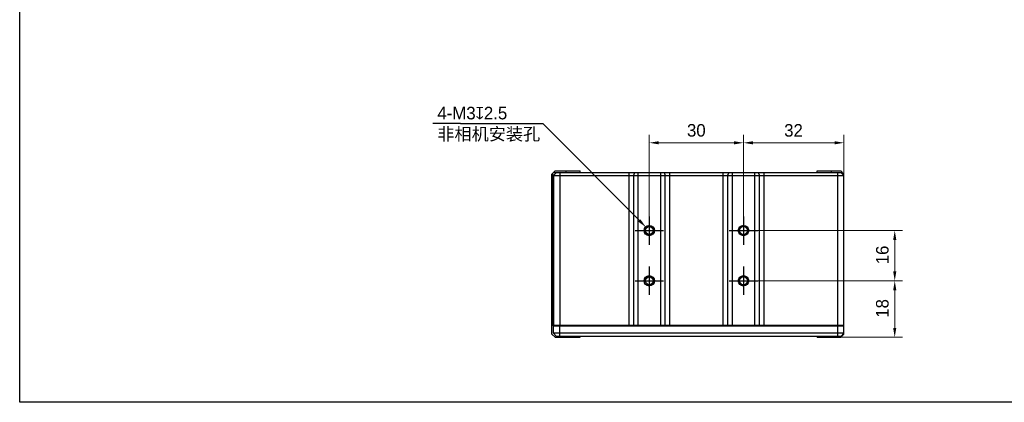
# Model space of a CAD drawing. Header units: millimetres. Extents: x 120 to 620, y 160 to 517.
# Tile 1 of 16: x 120 to 434, y 160 to 282. Entities that reach past the tile are written whole.
import ezdxf

# ---------------------------------------------------------------- set-up
doc = ezdxf.new("R2010")
doc.units = ezdxf.units.MM
doc.header["$LTSCALE"] = 46.255
doc.header["$PDMODE"] = 3
doc.header["$PDSIZE"] = 8
doc.layers.get('0').update_dxf_attribs({"linetype": 'CONTINUOUS'})
doc.layers.get('Defpoints').update_dxf_attribs({"linetype": 'CONTINUOUS'})
for name, color, linetype in [('00-LINE-LASER-SCANNERDIMENSION', 7, 'CONTINUOUS'), ('00_COMPONENTS', 7, 'CONTINUOUS'), ('51__DRAFT_DIMS', 7, 'CONTINUOUS')]:
    doc.layers.add(name, color=color, linetype=linetype)
doc.styles.get("Standard").update_dxf_attribs({"font": 'simfang.ttf'})
doc.styles.add('尺寸值样式', font='兰亭黑 GBK.TTF', dxfattribs={"height": 4})
doc.dimstyles.new('1直线标注', dxfattribs={"dimtxt": 4, "dimasz": 3, "dimexe": 2.5, "dimexo": 0, "dimtad": 1, "dimdec": 1, "dimdsep": 46, "dimtxsty": '尺寸值样式', "dimcen": 0, "dimclrd": 8, "dimclre": 8, "dimclrt": 7, "dimadec": 0, "dimazin": 0, "dimtp": 0.001, "dimtm": 0.001, "dimtfac": 1, "dimtdec": 1, "dimtmove": 0, "dimatfit": 0, "dimldrblk": '_FILLED', "dimfxl": 1, "dimtolj": 1, "dimlwd": 15, "dimlwe": 15, "dimarcsym": 0})
doc.dimstyles.new('DIMSTYLE_4', dxfattribs={"dimtxt": 6, "dimasz": 3, "dimexe": 2.5, "dimexo": 0.5, "dimtad": 1, "dimdsep": 46, "dimtxsty": 'STANDARD', "dimblk": '_FILLED', "dimblk1": '_FILLED', "dimblk2": '_FILLED', "dimcen": 0.09, "dimclrt": 3, "dimazin": 2, "dimtp": 0.1, "dimtm": 0.1, "dimtfac": 1, "dimtofl": 0, "dimtmove": 0, "dimatfit": 1, "dimldrblk": '_FILLED', "dimfxl": 1, "dimtolj": 1, "dimarcsym": 0})

# ---------------------------------------------------------------- blocks, each defined once
blk = doc.blocks.new('_FILLED')
at = {"color": 0, "linetype": 'ByBlock'}
blk.add_solid([(0, 0), (-1, 0.17), (-1, -0.17)], dxfattribs=at)
blk = doc.blocks.new('*D37')
at = {"layer": '51__DRAFT_DIMS', "color": 8, "lineweight": -2}
for p in [(260.78, 248.73), (317.69, 217.84)]:
    blk.add_line(p, (286.99, 248.73), dxfattribs=at)
at = {"layer": '51__DRAFT_DIMS', "color": 0}
for p, q in [((320.77, 214.65), (320.95, 214.65)), ((320.86, 214.56), (320.86, 214.74))]:
    blk.add_line(p, q, dxfattribs=at)
at = {"layer": 'Defpoints', "color": 0}
for p in [(319.8, 215.72), (321.92, 213.59)]:
    blk.add_point(p, dxfattribs=at)
at = {"layer": '51__DRAFT_DIMS', "color": 8, "linetype": 'ByBlock', "lineweight": -2, "xscale": 3, "yscale": 3, "zscale": 3, "rotation": 314.8305901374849}
blk.add_blockref('_FILLED', (319.8, 215.72), dxfattribs=at)
at = {"layer": '51__DRAFT_DIMS', "insert": (260.78, 251.35), "char_height": 6, "attachment_point": 3, "line_spacing_factor": 0.9}
blk.add_mtext('\\A1;{}{{\\H0.7x;}{}}', dxfattribs=at)
blk = doc.blocks.new('*D17')
at = {"layer": '00-LINE-LASER-SCANNERDIMENSION', "color": 8, "lineweight": 15}
for p, q in [((350.86, 214.65), (401.52, 214.65)), ((399.02, 211.65), (399.02, 201.65)), ((350.86, 198.65), (401.52, 198.65))]:
    blk.add_line(p, q, dxfattribs=at)
at = {"layer": '00-LINE-LASER-SCANNERDIMENSION', "color": 8}
for points in [[(399.52, 211.65), (398.52, 211.65), (399.02, 214.65)], [(398.52, 201.65), (399.52, 201.65), (399.02, 198.65)]]:
    blk.add_solid(points, dxfattribs=at)
at = {"layer": 'Defpoints', "color": 0}
for p in [(350.86, 214.65), (350.86, 198.65), (399.02, 198.65)]:
    blk.add_point(p, dxfattribs=at)
at = {"layer": '00-LINE-LASER-SCANNERDIMENSION', "color": 7, "lineweight": 30, "insert": (393.06, 206.88), "char_height": 4, "attachment_point": 2, "rotation": 90, "line_spacing_factor": 0.9, "style": '尺寸值样式'}
blk.add_mtext('\\A1;16', dxfattribs=at)
blk = doc.blocks.new('*D18')
at = {"layer": '00-LINE-LASER-SCANNERDIMENSION', "color": 8, "lineweight": 15}
for p, q in [((350.86, 198.65), (401.52, 198.65)), ((399.02, 183.65), (399.02, 195.65)), ((378.86, 180.65), (401.52, 180.65))]:
    blk.add_line(p, q, dxfattribs=at)
at = {"layer": '00-LINE-LASER-SCANNERDIMENSION', "color": 8}
for points in [[(399.52, 195.65), (398.52, 195.65), (399.02, 198.65)], [(398.52, 183.65), (399.52, 183.65), (399.02, 180.65)]]:
    blk.add_solid(points, dxfattribs=at)
at = {"layer": 'Defpoints', "color": 0}
for p in [(350.86, 198.65), (399.02, 198.65), (378.86, 180.65)]:
    blk.add_point(p, dxfattribs=at)
at = {"layer": '00-LINE-LASER-SCANNERDIMENSION', "color": 7, "lineweight": 30, "insert": (393.06, 189.85), "char_height": 4, "attachment_point": 2, "rotation": 90, "line_spacing_factor": 0.9, "style": '尺寸值样式'}
blk.add_mtext('\\A1;18', dxfattribs=at)
blk = doc.blocks.new('*D19')
at = {"layer": '00-LINE-LASER-SCANNERDIMENSION', "color": 8, "lineweight": 15}
for p, q in [((320.86, 214.65), (320.86, 245.11)), ((350.86, 214.65), (350.86, 245.11)), ((323.86, 242.61), (347.86, 242.61))]:
    blk.add_line(p, q, dxfattribs=at)
at = {"layer": '00-LINE-LASER-SCANNERDIMENSION', "color": 8}
for points in [[(323.86, 243.11), (323.86, 242.11), (320.86, 242.61)], [(347.86, 242.11), (347.86, 243.11), (350.86, 242.61)]]:
    blk.add_solid(points, dxfattribs=at)
at = {"layer": 'Defpoints', "color": 0}
for p in [(350.86, 242.61), (320.86, 214.65), (350.86, 214.65)]:
    blk.add_point(p, dxfattribs=at)
at = {"layer": '00-LINE-LASER-SCANNERDIMENSION', "color": 7, "lineweight": 30, "insert": (335.84, 248.57), "char_height": 4, "attachment_point": 2, "line_spacing_factor": 0.9, "style": '尺寸值样式'}
blk.add_mtext('\\A1;30', dxfattribs=at)
blk = doc.blocks.new('*D20')
at = {"layer": '00-LINE-LASER-SCANNERDIMENSION', "color": 8, "lineweight": 15}
for p, q in [((350.86, 214.65), (350.86, 245.11)), ((382.86, 232.15), (382.86, 245.11)), ((379.86, 242.61), (353.86, 242.61))]:
    blk.add_line(p, q, dxfattribs=at)
at = {"layer": '00-LINE-LASER-SCANNERDIMENSION', "color": 8}
for points in [[(353.86, 243.11), (353.86, 242.11), (350.86, 242.61)], [(379.86, 242.11), (379.86, 243.11), (382.86, 242.61)]]:
    blk.add_solid(points, dxfattribs=at)
at = {"layer": 'Defpoints', "color": 0}
for p in [(350.86, 242.61), (382.86, 232.15), (350.86, 214.65)]:
    blk.add_point(p, dxfattribs=at)
at = {"layer": '00-LINE-LASER-SCANNERDIMENSION', "color": 7, "lineweight": 30, "insert": (366.79, 248.57), "char_height": 4, "attachment_point": 2, "line_spacing_factor": 0.9, "style": '尺寸值样式'}
blk.add_mtext('\\A1;32', dxfattribs=at)

msp = doc.modelspace()

# ---------------------------------------------------------------- linework, layer by layer
at = {"color": 8}
msp.add_line((260.783, 248.729), (251.911, 248.729), dxfattribs=at)
for p, q in [((320.862, 219.154), (320.862, 210.15)), ((350.862, 219.154), (350.862, 210.15)), ((316.347, 214.652), (325.376, 214.652)), ((346.347, 214.652), (355.376, 214.652)), ((320.862, 203.154), (320.862, 194.15)), ((350.862, 203.154), (350.862, 194.15)), ((316.347, 198.652), (325.376, 198.652)), ((346.347, 198.652), (355.376, 198.652))]:
    msp.add_line(p, q)
msp.add_lwpolyline([(120.372, 517.031), (619.587, 517.031), (619.587, 159.943), (120.372, 159.943)], close=True)
at = {"layer": '00_COMPONENTS'}
for p, q in [((289.862, 232.652), (290.862, 233.652)), ((289.862, 181.652), (289.862, 232.652)), ((290.112, 232.456), (290.112, 184.452)), ((291.362, 233.152), (290.362, 232.152)), ((290.362, 233.152), (382.362, 233.152)), ((290.362, 232.152), (290.362, 184.452)), ((290.362, 232.152), (382.862, 232.152)), ((290.862, 233.652), (298.861, 233.652)), ((292.362, 233.152), (292.362, 184.452)), ((294.362, 233.152), (294.362, 233.652)), ((298.862, 233.152), (298.862, 233.652)), ((314.425, 184.452), (314.425, 233.152)), ((316.165, 233.152), (315.817, 232.152)), ((315.817, 232.152), (315.817, 184.452)), ((317.209, 233.152), (317.209, 184.452)), ((324.514, 184.452), (324.514, 233.152)), ((325.558, 233.152), (325.906, 232.152)), ((325.906, 184.452), (325.906, 232.152)), ((327.298, 233.152), (327.298, 184.452)), ((344.425, 184.452), (344.425, 233.152)), ((346.165, 233.152), (345.817, 232.152)), ((345.817, 232.152), (345.817, 184.452)), ((347.209, 233.152), (347.209, 184.452)), ((354.514, 184.452), (354.514, 233.152)), ((355.558, 233.152), (355.906, 232.152)), ((355.906, 184.452), (355.906, 232.152)), ((357.298, 233.152), (357.298, 184.452)), ((374.362, 233.652), (381.862, 233.652)), ((380.862, 184.452), (380.862, 233.152)), ((381.862, 233.652), (382.862, 232.652)), ((381.862, 233.152), (382.862, 232.152)), ((382.862, 181.652), (382.862, 232.652)), ((382.862, 184.452), (289.862, 184.452)), ((290.362, 181.952), (290.362, 184.252)), ((290.362, 184.252), (382.862, 184.252)), ((291.362, 180.952), (290.362, 181.952)), ((382.862, 181.952), (290.362, 181.952)), ((291.362, 184.252), (291.362, 184.452)), ((292.362, 180.952), (292.362, 184.252)), ((294.862, 184.252), (294.862, 184.452)), ((381.862, 180.952), (382.862, 181.952)), ((289.862, 181.652), (290.862, 180.652)), ((290.862, 180.652), (298.861, 180.652)), ((381.862, 180.952), (291.362, 180.952)), ((294.362, 180.652), (294.362, 180.952)), ((381.862, 180.652), (382.862, 181.652))]:
    msp.add_line(p, q, dxfattribs=at)
at = {"layer": '00_COMPONENTS', "color": 7}
for p, q in [((374.362, 233.152), (374.362, 233.652)), ((381.862, 184.252), (381.862, 184.452)), ((298.862, 180.652), (298.862, 180.952)), ((374.362, 180.652), (374.362, 180.952)), ((374.362, 180.652), (381.862, 180.652))]:
    msp.add_line(p, q, dxfattribs=at)
at = {"layer": '00_COMPONENTS', "color": 4}
for p, q in [((378.862, 233.152), (378.862, 233.652)), ((378.362, 184.252), (378.362, 184.452)), ((380.862, 180.952), (380.862, 184.252)), ((378.862, 180.652), (378.862, 180.952))]:
    msp.add_line(p, q, dxfattribs=at)
at = {"layer": '00_COMPONENTS'}
for centre, radius in [((320.862, 214.652), 1.65), ((320.862, 214.652), 1.25), ((350.862, 214.652), 1.65), ((350.862, 214.652), 1.25), ((320.862, 198.652), 1.65), ((320.862, 198.652), 1.25), ((350.862, 198.652), 1.65), ((350.862, 198.652), 1.25)]:
    msp.add_circle(centre, radius, dxfattribs=at)
for centre in [(320.862, 214.652), (350.862, 214.652), (320.862, 198.652), (350.862, 198.652)]:
    msp.add_arc(centre, 1.5, 255, 195, dxfattribs=at)
for points, knots in [([(290.112, 232.456), (290.093, 232.471), (290.017, 232.552), (289.976, 232.66), (289.952, 232.743)], [0, 0, 0, 0, 0.216905, 1, 1, 1, 1]), ([(290.362, 232.172), (290.362, 232.189), (290.343, 232.232), (290.262, 232.33), (290.177, 232.402), (290.112, 232.456)], [0, 0, 0, 0, 0.1358385, 0.3433222, 1, 1, 1, 1])]:
    msp.add_open_spline(points, degree=3, knots=knots, dxfattribs=at)
at = {"layer": '51__DRAFT_DIMS', "color": 4}
msp.add_arc((320.862, 214.652), 1.5, 90, 149.59894, dxfattribs=at)

# ---------------------------------------------------------------- texts
at = {"layer": '51__DRAFT_DIMS', "color": 8, "insert": (253.378, 254.072), "char_height": 4, "attachment_point": 1, "style": '尺寸值样式'}
msp.add_mtext('\\A1;{\\C7;4-M3\\Fgdt|c134;x\\fFZLanTingHei-R-GBK|b0|i0|c134|p2;2.5\\P\\f宋体|b0|i0|c134|p0;非相机安装孔}', dxfattribs=at)

# ---------------------------------------------------------------- dimensions: what is measured, and where the dimension line sits
at = {"layer": '00-LINE-LASER-SCANNERDIMENSION', "color": 7, "linetype": 'Continuous', "lineweight": 30}
dim = msp.add_linear_dim(base=(350.862, 242.608), p1=(320.862, 214.652), p2=(350.862, 214.652), dimstyle='1直线标注', override={"dimtxsty": '尺寸值样式', "dimldrblk": '_FILLED'}, dxfattribs=at)
dim.commit()
dim.dimension.update_dxf_attribs({"geometry": '*D19', "text_midpoint": (335.844, 242.608), "dimtype": 160})
for base, p1, p2, angle, picture, middle in [((350.862, 242.608), (382.862, 232.152), (350.862, 214.652), 180, '*D20', (366.785, 242.608)), ((399.016, 198.652), (350.862, 214.652), (350.862, 198.652), 270, '*D17', (399.016, 206.88)), ((399.016, 198.652), (378.862, 180.652), (350.862, 198.652), 90, '*D18', (399.016, 189.845))]:
    dim = msp.add_linear_dim(base=base, p1=p1, p2=p2, angle=angle, dimstyle='1直线标注', override={"dimtxsty": '尺寸值样式', "dimldrblk": '_FILLED'}, dxfattribs=at)
    dim.commit()
    dim.dimension.update_dxf_attribs({"geometry": picture, "text_midpoint": middle, "dimtype": 160})
at = {"layer": '51__DRAFT_DIMS', "color": 4}
dim = msp.add_diameter_dim_2p(p1=(321.919, 213.588), p2=(319.804, 215.716), text='{}{{\\H0.7x;}{}}', dimstyle='DIMSTYLE_4', override={"dimtxt": 6, "dimtoh": 1, "dimlfac": 1, "dimpost": '<>', "dimclrd": 8, "dimclrt": 256, "dimtix": 0, "dimtofl": 0, "dimtmove": 0, "dimatfit": 3}, dxfattribs=at)
dim.commit()
dim.dimension.update_dxf_attribs({"geometry": '*D37', "text_midpoint": (260.783, 248.729), "dimtype": 163})

doc.saveas('drawing.dxf')
